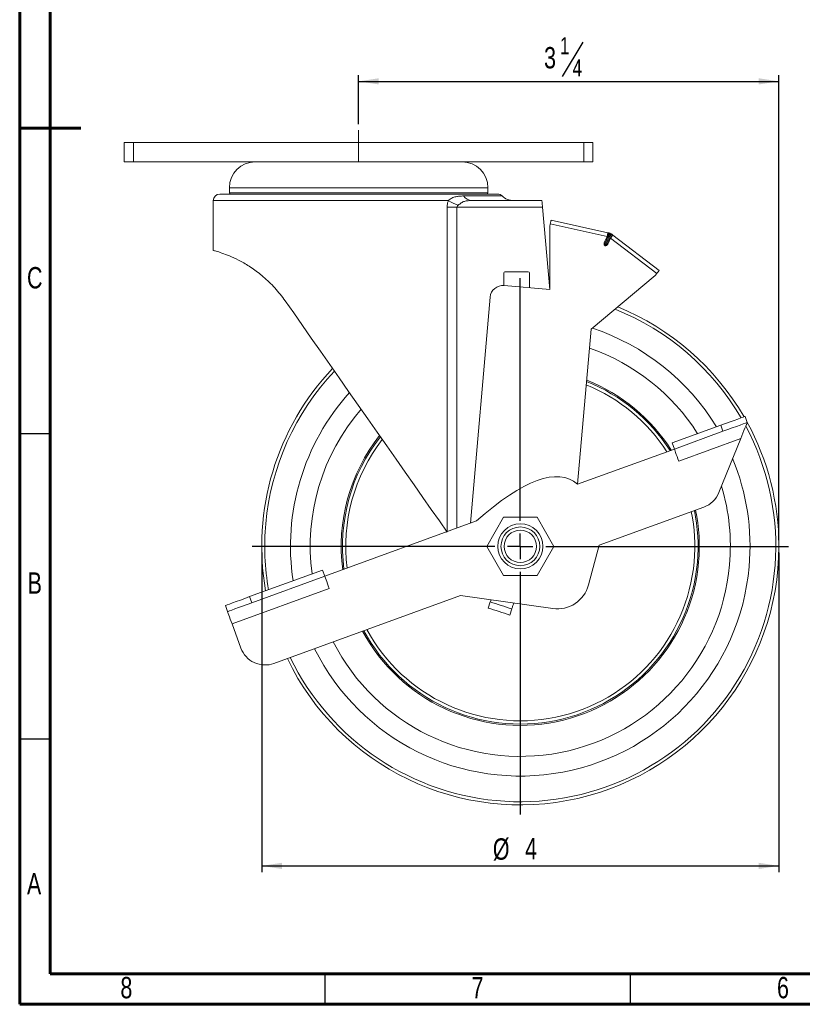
# Model space of a CAD drawing. Header units: inches. Extents: x 0.6 to 16.3, y 0.2 to 11.5.
# Tile 1 of 7: x 0.6 to 5.6, y 0.2 to 6.5. Entities that reach past the tile are written whole.
import ezdxf

# ---------------------------------------------------------------- set-up
doc = ezdxf.new("R2010")
doc.units = ezdxf.units.IN
doc.header["$MEASUREMENT"] = 0
doc.linetypes.add('CENTERX2', pattern=[0.8, 0.5, -0.1, 0.1, -0.1])
doc.layers.add('FORMAT', color=7, linetype='Continuous')
doc.styles.add('SLDTEXTSTYLE0', font='TXT', dxfattribs={"width": 0.75})
doc.dimstyles.new('SLDDIMSTYLE0', dxfattribs={"dimtxt": 0.137795, "dimasz": 0.13, "dimexe": 0, "dimexo": 0.0625, "dimgap": 0.034449, "dimtad": 1, "dimdec": 6, "dimlfac": 1.2, "dimrnd": 1e-09, "dimzin": 12, "dimdsep": 46, "dimlunit": 5, "dimtxsty": 'SLDTEXTSTYLE0', "dimsah": 1, "dimcen": 0.09, "dimadec": 0, "dimazin": 3, "dimtfac": 1, "dimtofl": 0, "dimtmove": 0, "dimatfit": 3, "dimfxl": 0, "dimfrac": 2, "dimtolj": 1, "dimtzin": 12, "dimarcsym": 0})
doc.dimstyles.new('SLDDIMSTYLE1', dxfattribs={"dimtxt": 0.137795, "dimasz": 0.13, "dimexe": 0, "dimexo": 0.0625, "dimgap": 0.034449, "dimtad": 1, "dimlfac": 1.2, "dimrnd": 1e-09, "dimzin": 12, "dimdsep": 46, "dimlunit": 5, "dimtxsty": 'SLDTEXTSTYLE0', "dimsah": 1, "dimcen": 0.09, "dimadec": 0, "dimazin": 3, "dimtfac": 1, "dimtofl": 0, "dimtmove": 0, "dimatfit": 3, "dimfxl": 0, "dimfrac": 2, "dimtolj": 1, "dimtzin": 12, "dimarcsym": 0})

# ---------------------------------------------------------------- blocks, each defined once
blk = doc.blocks.new('_D')
at = {"layer": 'FORMAT'}
for p, q in [((4.2199, 6.4002), (4.0876, 6.1797)), ((2.7754, 5.8718), (2.7754, 6.1868)), ((5.4837, 3.1889), (5.4837, 6.1868)), ((2.7754, 6.1474), (5.4837, 6.1474))]:
    blk.add_line(p, q, dxfattribs=at)
for points in [[(2.7754, 6.1474), (2.9054, 6.1274), (2.9054, 6.1674)], [(5.4837, 6.1474), (5.3537, 6.1674), (5.3537, 6.1274)]]:
    blk.add_solid(points, dxfattribs=at)
at = {"layer": 'FORMAT', "attachment_point": 1, "style": 'SLDTEXTSTYLE0'}
for s, insert, char_height in [('1', (4.0723, 6.4321), 0.1102), ('3', (3.9705, 6.3689), 0.1378), ('4', (4.1538, 6.2895), 0.1102)]:
    blk.add_mtext(s, dxfattribs=dict(at, insert=insert, char_height=char_height))
blk = doc.blocks.new('_D_1')
at = {"layer": 'FORMAT'}
for p, q in [((2.1504, 3.1102), (2.1504, 1.0498)), ((5.4837, 3.1102), (5.4837, 1.0498)), ((2.1504, 1.0892), (5.4837, 1.0892))]:
    blk.add_line(p, q, dxfattribs=at)
for points in [[(2.1504, 1.0892), (2.2804, 1.0692), (2.2804, 1.1092)], [(5.4837, 1.0892), (5.3537, 1.1092), (5.3537, 1.0692)]]:
    blk.add_solid(points, dxfattribs=at)
at = {"layer": 'FORMAT', "char_height": 0.1378, "attachment_point": 1, "style": 'SLDTEXTSTYLE0'}
for s, insert in [('%%c', (3.6402, 1.2668)), ('4', (3.848, 1.2689))]:
    blk.add_mtext(s, dxfattribs=dict(at, insert=insert))
blk = doc.blocks.new('SW_CENTERMARKSYMBOL_0')
at = {"layer": 'FORMAT', "color": 0}
for p, q in [((0, 0.164), (0, 1.7288)), ((0, 0), (0, 0.082)), ((-0.164, 0), (-1.7288, 0)), ((0, 0), (-0.082, 0)), ((0, 0), (0, -0.082)), ((0, 0), (0.082, 0)), ((0.164, 0), (1.7288, 0)), ((0, -0.164), (0, -1.7288))]:
    blk.add_line(p, q, dxfattribs=at)

msp = doc.modelspace()

# ---------------------------------------------------------------- linework, layer by layer
at = {"color": 7, "linetype": 'Continuous', "lineweight": 60}
for p, q in [((0.59055118, 0.19685039), (0.59055118, 11.49606299)), ((0.78740157, 0.39370079), (0.78740157, 11.2992126)), ((0.59055118, 5.84645669), (0.98425197, 5.84645669)), ((16.14173228, 0.39370079), (0.78740157, 0.39370079)), ((16.33858268, 0.19685039), (0.59055118, 0.19685039))]:
    msp.add_line(p, q, dxfattribs=at)
at = {"color": 7, "linetype": 'Continuous', "lineweight": 15}
for p, q in [((1.26497244, 5.75373158), (1.26497244, 5.62873159)), ((1.26497244, 5.75373158), (1.32330574, 5.75373158)), ((1.32330574, 5.75373158), (1.32330574, 5.62873159)), ((1.32330574, 5.75373158), (4.22747239, 5.75373158)), ((4.22747239, 5.75373158), (4.22747239, 5.62873159)), ((4.22747239, 5.75373158), (4.2858057, 5.75373158)), ((4.2858057, 5.75373158), (4.2858057, 5.62873159)), ((1.26497244, 5.62873159), (1.32330574, 5.62873159)), ((1.32330574, 5.62873159), (4.22747239, 5.62873159)), ((4.22747239, 5.62873159), (4.2858057, 5.62873159)), ((1.94205575, 5.46206493), (1.94205575, 5.42873153)), ((3.60872239, 5.42873153), (3.60872239, 5.46206493)), ((1.87955575, 5.42039827), (3.67122239, 5.42039827)), ((1.83788909, 5.37873161), (1.83788909, 5.08706484)), ((3.34580141, 5.33706494), (3.40918054, 5.33706494)), ((3.96028084, 5.33706494), (3.40918054, 5.33706494)), ((3.50495142, 5.37873161), (3.95663548, 5.37873161)), ((3.96028084, 5.33706494), (4.00674283, 4.80600245)), ((4.00674283, 5.21206496), (4.01034199, 5.22833829)), ((4.00674283, 5.21206496), (4.00674283, 4.80600245)), ((4.37638476, 5.14738167), (4.01034199, 5.22833829)), ((4.01574073, 5.25274847), (4.3817835, 5.17179173)), ((4.35878827, 5.10829484), (4.37695456, 5.1472526)), ((4.38224146, 5.14478729), (4.36407505, 5.10582953)), ((4.39790577, 5.16457692), (4.36413225, 5.09214923)), ((4.36488745, 5.09179711), (4.39866109, 5.1642248)), ((4.41455114, 5.15651193), (4.71185534, 4.92814479)), ((1.83788909, 5.08706484), (1.83788909, 5.05725898)), ((4.36314422, 5.08805874), (4.36238901, 5.08841098)), ((4.36413225, 5.09214923), (4.36488745, 5.09179711)), ((4.37540394, 5.10054678), (4.39357023, 5.13950466)), ((4.39885701, 5.13703934), (4.38069072, 5.09808146)), ((4.69662639, 4.90831862), (4.39932219, 5.13668576)), ((3.71028092, 4.91206493), (3.71028092, 4.83188564)), ((3.86861425, 4.92039819), (3.71861424, 4.92039819)), ((3.87694751, 4.81735823), (3.87694751, 4.91206493)), ((4.27410428, 4.54908208), (4.68647363, 4.89510117)), ((4.69662639, 4.90831862), (4.68647363, 4.89510117)), ((4.00674283, 4.80600245), (3.71326665, 4.83167835)), ((3.62298745, 4.75592516), (3.49548512, 3.29856715)), ((4.18670919, 3.55015209), (4.27410428, 4.54908208)), ((5.26573463, 3.98722617), (5.27998558, 3.94807225)), ((4.79588838, 3.81621604), (5.10911942, 3.93022287)), ((4.81013933, 3.77706211), (5.12337012, 3.89106895)), ((5.12337012, 3.89106895), (5.10911942, 3.93022287)), ((4.79588838, 3.81621604), (4.81013933, 3.77706211)), ((5.23797878, 3.84410145), (4.83864086, 3.6987545)), ((5.09774873, 3.49702001), (5.23797878, 3.84410145)), ((4.18670919, 3.55015209), (4.81013933, 3.77706211)), ((5.00022141, 3.4028391), (4.32602771, 3.15745271)), ((2.55693492, 2.95696292), (3.53578138, 3.31323389)), ((3.70880254, 3.33706499), (3.60054936, 3.14956483)), ((3.92530894, 3.33706499), (3.70880254, 3.33706499)), ((4.03356211, 3.14956483), (3.92530894, 3.33706499)), ((3.60054936, 3.14956483), (3.70880254, 2.9620649)), ((3.92530894, 2.9620649), (4.03356211, 3.14956483)), ((4.32602771, 3.15745271), (4.25714174, 2.90036662)), ((2.07283776, 2.82510671), (2.54268408, 2.99611684)), ((2.54268408, 2.99611684), (2.55693492, 2.95696292)), ((2.08708864, 2.78595278), (2.55693492, 2.95696292)), ((3.70880254, 2.9620649), (3.92530894, 2.9620649)), ((2.5854366, 2.87865507), (1.95897483, 2.65064188)), ((2.07283776, 2.82510671), (2.08708864, 2.78595278)), ((3.43108373, 2.83171959), (2.22959701, 2.39441426)), ((3.43108373, 2.83171959), (4.02691281, 2.74798147)), ((1.93047318, 2.72894924), (1.91622236, 2.76810341)), ((3.61114493, 2.75179964), (3.62402065, 2.7914273)), ((3.74984068, 2.70673488), (3.7627164, 2.74636228)), ((2.01597819, 2.49402618), (1.95897483, 2.65064188))]:
    msp.add_line(p, q, dxfattribs=at)
at = {"color": 8, "linetype": 'Continuous', "lineweight": 15}
for p, q in [((1.94205575, 5.46206493), (3.60872239, 5.46206493)), ((1.94205575, 5.42873153), (3.60872239, 5.42873153)), ((3.45165307, 5.40849348), (3.70038299, 5.40849348)), ((3.35286755, 5.37873161), (1.83788909, 5.37873161)), ((3.34580141, 3.24408673), (3.34580141, 5.33706494)), ((3.40918054, 5.33706494), (3.40918054, 3.26715493))]:
    msp.add_line(p, q, dxfattribs=at)
at = {"color": 7, "linetype": 'Continuous', "lineweight": 30}
for p, q in [((0.59055118, 3.87795276), (0.78740157, 3.87795276)), ((0.59055118, 1.90944882), (0.78740157, 1.90944882)), ((2.55905512, 0.19685039), (2.55905512, 0.39370079)), ((4.52755906, 0.19685039), (4.52755906, 0.39370079))]:
    msp.add_line(p, q, dxfattribs=at)
at = {"color": 7, "linetype": 'Continuous', "lineweight": 15, "flags": 128}
for points in [[(3.96028084, 5.33706494), (3.95956976, 5.34519361), (3.95888593, 5.35300999), (3.95825564, 5.36021369), (3.9577032, 5.36652774), (3.95724988, 5.37170941), (3.95691304, 5.37555986), (3.95670563, 5.37793094), (3.95663548, 5.37873161)], [(4.01034199, 5.22833829), (4.01139517, 5.2331005), (4.01240801, 5.23767963), (4.01334129, 5.24189979), (4.01415944, 5.24559892), (4.01483079, 5.24863452), (4.0153297, 5.25089035), (4.01563696, 5.25227939), (4.01574073, 5.25274847)], [(4.3817835, 5.17179173), (4.38167973, 5.17132277), (4.38137259, 5.16993361), (4.38087369, 5.1676779), (4.38020233, 5.16464218), (4.37938418, 5.16094317), (4.37845078, 5.15672301), (4.37743806, 5.15214376), (4.37638476, 5.14738167)], [(4.38224146, 5.14478729), (4.38213977, 5.14483471), (4.38183899, 5.14497502), (4.38135047, 5.14520284), (4.38069292, 5.14550937), (4.37989177, 5.145883), (4.3789778, 5.14630918), (4.37798598, 5.14677167), (4.37695456, 5.1472526)], [(4.39932219, 5.13668576), (4.40229313, 5.14055368), (4.40515004, 5.14427298), (4.40778292, 5.14770067), (4.4100907, 5.15070498), (4.41198463, 5.15317066), (4.41339188, 5.15500275), (4.41425855, 5.15613097), (4.41455114, 5.15651193)], [(4.35878827, 5.10829484), (4.35981969, 5.10781378), (4.36081139, 5.10735142), (4.36172548, 5.10692511), (4.36252663, 5.10655161), (4.36318406, 5.10624496), (4.36367258, 5.10601714), (4.36397348, 5.10587683), (4.36407505, 5.10582953)], [(4.36238901, 5.08841098), (4.36263064, 5.08892908), (4.36286995, 5.08944228), (4.36310462, 5.08994559), (4.36333244, 5.09043411), (4.36355109, 5.09090307), (4.36375862, 5.09134807), (4.36395295, 5.09176485), (4.36413225, 5.09214923)], [(4.36488745, 5.09179711), (4.36470828, 5.09141261), (4.36451394, 5.09099595), (4.36430641, 5.09055095), (4.36408764, 5.09008186), (4.36385994, 5.08959347), (4.36362528, 5.08909017), (4.36338597, 5.08857696), (4.36314422, 5.08805874)], [(4.38069072, 5.09808146), (4.3796593, 5.09856252), (4.3786676, 5.09902488), (4.37775351, 5.09945119), (4.37695236, 5.0998247), (4.37629493, 5.10013135), (4.37580629, 5.10035917), (4.37550551, 5.10049936), (4.37540394, 5.10054678)], [(4.39885701, 5.13703934), (4.39782559, 5.13752028), (4.39683389, 5.13798277), (4.3959198, 5.13840895), (4.39511877, 5.13878258), (4.39446122, 5.13908911), (4.3939727, 5.13931693), (4.3936718, 5.13945724), (4.39357023, 5.13950466)], [(4.71185534, 4.92814479), (4.71156275, 4.92776383), (4.71069608, 4.92663561), (4.70928883, 4.92480352), (4.70739489, 4.92233784), (4.70508712, 4.91933353), (4.70245424, 4.91590584), (4.69959733, 4.91218654), (4.69662639, 4.90831862)], [(3.34580141, 3.24143699), (3.29570585, 3.31298065), (3.24336345, 3.38773334), (3.18900024, 3.46537216), (3.13285099, 3.54556147), (3.07515819, 3.62795541), (3.01617088, 3.71219806), (2.95614385, 3.79792545), (2.89533628, 3.88476773), (2.83401076, 3.9723497), (2.77243211, 4.06029319), (2.71086622, 4.14821836), (2.64957895, 4.23574557), (2.58883495, 4.32249692), (2.52889654, 4.40809793), (2.47002251, 4.49217876), (2.41246711, 4.57437641), (2.35647889, 4.65433595), (2.3022996, 4.73171199)], [(5.10911942, 3.93022287), (5.1396734, 3.9413435), (5.16905333, 3.95203709), (5.19613013, 3.96189224), (5.21986321, 3.97053032), (5.23934032, 3.97761937), (5.25381322, 3.98288709), (5.26272531, 3.98613083), (5.26573463, 3.98722617)], [(5.27998558, 3.94807225), (5.27697626, 3.9469769), (5.26806392, 3.94373316), (5.25359102, 3.93846545), (5.23411391, 3.93137639), (5.21038107, 3.92273832), (5.18330427, 3.91288316), (5.15392435, 3.90218982), (5.12337012, 3.89106895)], [(5.27998558, 3.94807225), (5.27934734, 3.94649266), (5.27745219, 3.94180207), (5.2743578, 3.93414274), (5.2701578, 3.92374762), (5.26498029, 3.91093252), (5.25898218, 3.89608685), (5.25234583, 3.87966159), (5.24527316, 3.86215591), (5.23797878, 3.84410145)], [(4.83864086, 3.6987545), (4.83308054, 3.71403162), (4.82773387, 3.72872158), (4.82280629, 3.74225998), (4.81848726, 3.7541264), (4.81494273, 3.76386495), (4.81230887, 3.7711014), (4.81068688, 3.77555757), (4.81013933, 3.77706211)], [(2.55693492, 2.95696292), (2.55748258, 2.95545814), (2.55910448, 2.95100196), (2.56173832, 2.94376576), (2.56528288, 2.93402696), (2.56960192, 2.92216054), (2.57452948, 2.90862214), (2.5798762, 2.89393218), (2.5854366, 2.87865507)], [(1.91622236, 2.76810341), (1.91923168, 2.76919851), (1.92814396, 2.77244225), (1.9426168, 2.77770997), (1.96209391, 2.78479926), (1.98582693, 2.79343734), (2.01290367, 2.80329249), (2.04228359, 2.81398584), (2.07283776, 2.82510671)], [(2.08708864, 2.78595278), (2.05653448, 2.77483191), (2.02715449, 2.76413857), (2.00007775, 2.75428366), (1.97634479, 2.74564558), (1.95686762, 2.73855629), (1.94239485, 2.73328857), (1.93348251, 2.73004483), (1.93047318, 2.72894924)], [(3.61114493, 2.75179964), (3.62770188, 2.74641997), (3.64492462, 2.74082421), (3.66259586, 2.73508228), (3.68049277, 2.7292675), (3.69838969, 2.72345224), (3.71606099, 2.71771079), (3.73328367, 2.71211455), (3.74984068, 2.70673488)], [(3.62402065, 2.7914273), (3.6405776, 2.78604763), (3.65780034, 2.78045162), (3.67547158, 2.77470969), (3.69336849, 2.76889491), (3.71126541, 2.76307965), (3.72893664, 2.75733771), (3.74615939, 2.75174196), (3.7627164, 2.74636228)], [(1.95897483, 2.65064188), (1.95341446, 2.66591899), (1.94806773, 2.68060895), (1.94314015, 2.69414711), (1.93882111, 2.70601377), (1.93527658, 2.71575233), (1.93264273, 2.72298878), (1.93102086, 2.72744495), (1.93047318, 2.72894924)]]:
    msp.add_lwpolyline(points, dxfattribs=at)
at = {"color": 7, "linetype": 'Continuous', "lineweight": 15}
for radius in [0.14583333, 0.125, 0.10416667]:
    msp.add_circle((3.8174724, 3.1495649), radius, dxfattribs=at)
for centre, radius, start, end in [((2.1087224, 5.4620649), 0.16666667, 90, 180), ((3.44205574, 5.4620649), 0.16666667, 0, 90), ((1.87955574, 5.37873157), 0.04166667, 90, 180), ((1.95038907, 5.42873157), 0.00833333, 180, 270), ((3.50771445, 5.44628471), 0.06760958, 213.984090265, 267.657821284), ((3.60038907, 5.42873157), 0.00833333, 270, 0), ((3.6712224, 5.37873157), 0.04166667, 45.584691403, 90), ((3.77328447, 5.48289823), 0.10416667, 225.584691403, 270), ((3.52790237, 5.67204448), 0.34156936, 239.173306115, 251.059175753), ((4.3637878, 5.09042469), 0.05833333, 76.954968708, 77.528807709), ((4.3637878, 5.09042469), 0.08333333, 73.969807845, 77.528807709), ((4.38518895, 5.16491121), 0.00583333, 335, 73.969807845), ((4.35591958, 5.18415883), 0.04632808, 334.996155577, 337.109656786), ((4.36553101, 5.09416302), 0.0775, 64.691956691, 65.308043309), ((4.3637878, 5.09042469), 0.08333333, 64.691956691, 65.308043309), ((4.44093692, 5.14450909), 0.04664712, 152.898698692, 154.997583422), ((4.40709139, 5.15469793), 0.00583333, 56.030192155, 155), ((4.3637878, 5.09042469), 0.08333333, 52.471192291, 56.030192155), ((4.3637878, 5.09042469), 0.05833333, 52.471192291, 53.045031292), ((3.71861423, 4.9120649), 0.00833333, 90, 180), ((3.86861423, 4.9120649), 0.00833333, 0, 90), ((3.70600365, 4.74866211), 0.08333333, 85, 175), ((3.81705574, 3.1495649), 1.66666667, 30.078658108, 67.838723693), ((3.81705574, 3.1495649), 1.35416667, 32.438092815, 70.749967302), ((3.81705574, 3.1495649), 1.66666667, 136.536959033, 189.921341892), ((3.81705574, 3.1495649), 1.125, 32.839588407, 67.764714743), ((3.81705574, 3.1495649), 1.14583333, 32.602264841, 68.087610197), ((3.81705574, 3.1495649), 1.35416667, 139.250032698, 187.561907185), ((3.81705574, 3.1495649), 1.66666667, 0, 28.626926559), ((3.81705574, 3.1495649), 1.14583333, 141.912389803, 187.397735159), ((3.81705574, 3.1495649), 1.125, 142.235285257, 187.160411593), ((4.94321801, 3.55945445), 0.16666667, 290, 338), ((3.81705574, 3.1495649), 1.35416667, 354.917443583, 16.669810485), ((3.81705574, 3.1495649), 1.125, 354.917443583, 11.480375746), ((3.81705574, 3.1495649), 1.14583333, 354.917443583, 11.636398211), ((3.81705574, 3.1495649), 1.66666667, 205.739170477, 0), ((3.81705574, 3.1495649), 1.14583333, 208.363601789, 354.917443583), ((3.81705574, 3.1495649), 1.125, 208.519624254, 354.917443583), ((3.81705574, 3.1495649), 1.35416667, 207.069714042, 354.917443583), ((4.05590718, 2.95428716), 0.20833333, 262, 345), ((2.17259365, 2.55102965), 0.16666667, 200, 290)]:
    msp.add_arc(centre, radius, start, end, dxfattribs=at)
at = {"color": 8, "linetype": 'Continuous', "lineweight": 15}
for radius, start, end in [(1.64679067, 30.201596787, 68.204544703), (1.48107324, 31.35744804, 71.70205991), (1.64679067, 136.678153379, 174.917443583), (1.15416667, 32.509794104, 68.21335407), (1.48107324, 138.006525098, 188.64255196), (1.64679067, 205.808676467, 28.057103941), (1.15416667, 141.78664593, 187.490205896), (1.48107324, 354.917443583, 22.450157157), (1.15416667, 354.917443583, 11.697213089), (1.64679067, 174.917443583, 189.798403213), (1.15416667, 208.302786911, 354.917443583), (1.48107324, 206.46123783, 354.917443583)]:
    msp.add_arc((3.81705574, 3.1495649), radius, start, end, dxfattribs=at)
at = {"color": 7, "linetype": 'Continuous', "lineweight": 15}
for centre, major_axis, ratio, start_param, end_param in [((4.36936187, 5.10336424), (0.00697285, 0.01495332), 0.7071067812, 1.5707963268, 3.1415926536), ((4.36936187, 5.10336424), (0.00522963, 0.01121499), 0.4714045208, 1.5707963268, 3.1415926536), ((4.37011712, 5.10301206), (-0.00697285, -0.01495332), 0.7071067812, 0, 1.5707963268), ((4.37011712, 5.10301206), (0.00522963, 0.01121499), 0.4714045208, 3.1415926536, 4.7123889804)]:
    msp.add_ellipse(centre, major_axis=major_axis, ratio=ratio, start_param=start_param, end_param=end_param, dxfattribs=at)
for points, knots in [([(3.35286758, 5.37873157), (3.35703968, 5.38220524), (3.36104286, 5.38529822), (3.36901283, 5.39073723), (3.37298895, 5.39309162), (3.38488083, 5.39910989), (3.39287723, 5.40180888), (3.40922443, 5.40564271), (3.41755977, 5.40678612), (3.4344855, 5.40821487), (3.44305163, 5.40849347), (3.45165307, 5.40849347)], [0, 0, 0, 0, 0.125, 0.125, 0.25, 0.25, 0.5, 0.5, 0.75, 0.75, 1, 1, 1, 1]), ([(3.34580142, 5.3370649), (3.34580142, 5.34428864), (3.34642888, 5.35136744), (3.34881888, 5.36526133), (3.35059806, 5.37211801), (3.35286758, 5.37873157)], [0, 0, 0, 0, 0.5, 0.5, 1, 1, 1, 1]), ([(3.41703185, 5.34896966), (3.41507051, 5.34749995), (3.41322632, 5.34586212), (3.41025311, 5.3419131), (3.40918057, 5.33958063), (3.40918057, 5.3370649)], [0, 0, 0, 0, 0.5, 0.5, 1, 1, 1, 1]), ([(3.50495141, 5.37873157), (3.4966371, 5.37873157), (3.48840951, 5.37851955), (3.47229075, 5.37719463), (3.4644545, 5.37609335), (3.45345066, 5.3728762), (3.44988152, 5.37151701), (3.44308907, 5.36818594), (3.43984608, 5.36620934), (3.43341677, 5.36174008), (3.43023043, 5.3592568), (3.42376678, 5.35416428), (3.42047095, 5.3515467), (3.41703185, 5.34896966)], [0, 0, 0, 0, 0.25, 0.25, 0.5, 0.5, 0.625, 0.625, 0.75, 0.75, 0.875, 0.875, 1, 1, 1, 1]), ([(4.38679979, 5.17051772), (4.38679979, 5.17051772), (4.38653551, 5.16990914), (4.38552355, 5.16756879), (4.38477547, 5.16583585), (4.38201844, 5.15940061), (4.37946921, 5.15339438), (4.37695461, 5.14725262)], [0, 0, 0, 0, 0.25, 0.25, 0.5, 0.5, 1, 1, 1, 1]), ([(4.38224141, 5.14478734), (4.38439835, 5.14941292), (4.38652231, 5.15396778), (4.38956897, 5.16050136), (4.39047574, 5.16244594), (4.39047574, 5.16244594)], [0, 0, 0, 0, 0.5, 0.5, 1, 1, 1, 1]), ([(4.39859943, 5.1661386), (4.39678461, 5.16697301), (4.3950061, 5.16770649), (4.39198473, 5.16885933), (4.39074274, 5.16928496), (4.38878128, 5.16992838), (4.38804125, 5.17015222), (4.38705583, 5.17044536), (4.38679979, 5.17051772), (4.38679979, 5.17051772)], [0, 0, 0, 0, 0.25, 0.25, 0.5, 0.5, 0.75, 0.75, 1, 1, 1, 1]), ([(4.39047574, 5.16244594), (4.39084168, 5.16323069), (4.39155224, 5.16393211), (4.39319665, 5.16472851), (4.39384559, 5.16495517), (4.39508807, 5.16510596), (4.39555663, 5.16512463), (4.39662613, 5.16501114), (4.39726962, 5.16486533), (4.39790582, 5.16457695)], [0, 0, 0, 0, 0.5, 0.5, 0.75, 0.75, 0.875, 0.875, 1, 1, 1, 1]), ([(4.40180459, 5.15716321), (4.40180459, 5.15716321), (4.40089944, 5.15522211), (4.39784701, 5.14867615), (4.39572663, 5.14412897), (4.39357025, 5.13950462)], [0, 0, 0, 0, 0.5, 0.5, 1, 1, 1, 1]), ([(4.39866108, 5.16422477), (4.39928892, 5.16392374), (4.39981422, 5.16352551), (4.40059248, 5.16277547), (4.40087747, 5.16240644), (4.40156123, 5.16135666), (4.40180396, 5.16071528), (4.40225092, 5.15894459), (4.40217033, 5.15794754), (4.40180459, 5.15716321)], [0, 0, 0, 0, 0.125, 0.125, 0.25, 0.25, 0.5, 0.5, 1, 1, 1, 1]), ([(4.39885705, 5.13703934), (4.40194682, 5.14291587), (4.40490605, 5.14872317), (4.40807028, 5.15498505), (4.40891334, 5.15666493), (4.41005912, 5.15895137), (4.41035079, 5.15953571), (4.41035079, 5.15953571)], [0, 0, 0, 0, 0.5, 0.5, 0.75, 0.75, 1, 1, 1, 1]), ([(4.41035079, 5.15953571), (4.41035079, 5.15953571), (4.40950649, 5.16012808), (4.40685861, 5.16177194), (4.40573701, 5.16244779), (4.40290989, 5.16402173), (4.40121709, 5.16490611), (4.39941153, 5.16575991)], [0, 0, 0, 0, 0.5, 0.5, 0.75, 0.75, 1, 1, 1, 1]), ([(4.41032255, 5.15955474), (4.41032367, 5.15955397), (4.41032619, 5.15955224), (4.41032346, 5.15955416), (4.41032194, 5.15955523)], [0, 0, 0, 0, 0.4426341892, 1, 1, 1, 1]), ([(2.3022996, 4.73171199), (2.28042274, 4.76051429), (2.23600645, 4.81899122), (2.16153302, 4.88914742), (2.08668932, 4.94582816), (2.01660041, 4.98773319), (1.95451963, 5.01766716), (1.90180043, 5.03836677), (1.86264367, 5.05109835), (1.83992551, 5.05744258), (1.84036859, 5.05731194), (1.84054825, 5.05725898)], [0, 0, 0, 0, 0.1083998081, 0.2200827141, 0.3284896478, 0.4400175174, 0.5496745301, 0.6618266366, 0.7860719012, 0.9132599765, 1, 1, 1, 1]), ([(3.62402063, 2.79142721), (3.62402063, 2.79142721), (3.62411107, 2.79170556), (3.62446559, 2.79279666), (3.62473438, 2.79362393), (3.62578365, 2.79685323), (3.62681168, 2.8000172), (3.62811509, 2.80402867)], [0, 0, 0, 0, 0.25, 0.25, 0.5, 0.5, 1, 1, 1, 1]), ([(3.774757, 2.7834195), (3.77313036, 2.7784132), (3.77155735, 2.77357198), (3.7686269, 2.76455297), (3.76730291, 2.76047816), (3.76399205, 2.75028838), (3.76271637, 2.74636223), (3.76271637, 2.74636223)], [0, 0, 0, 0, 0.25, 0.25, 0.5, 0.5, 1, 1, 1, 1])]:
    msp.add_open_spline(points, degree=3, knots=knots, dxfattribs=at)
msp.add_open_spline([(3.5357814, 3.31323386), (3.83839151, 3.58203651), (4.05536744, 3.66100929), (4.1867092, 3.5501522)], degree=3, dxfattribs=at)
at = {"layer": 'FORMAT', "linetype": 'CENTERX2', "lineweight": 0, "ltscale": 1.25}
msp.add_line((2.77538907, 5.83247172), (2.77538907, 5.62873157), dxfattribs=at)

# ---------------------------------------------------------------- block references
at = {"layer": 'FORMAT'}
msp.add_blockref('SW_CENTERMARKSYMBOL_0', (3.81705574, 3.1495649), dxfattribs=at)

# ---------------------------------------------------------------- texts
at = {"color": 7, "linetype": 'Continuous', "lineweight": 0, "char_height": 0.13779528, "attachment_point": 2, "style": 'SLDTEXTSTYLE0'}
for s, insert in [('C', (0.68754101, 4.95020384)), ('B', (0.68792377, 2.9816999)), ('A', (0.68347414, 1.04272352)), ('8', (1.27814004, 0.37343219)), ('7', (3.54191956, 0.37343219)), ('6', (5.5104235, 0.37343219))]:
    msp.add_mtext(s, dxfattribs=dict(at, insert=insert))

# ---------------------------------------------------------------- dimensions: what is measured, and where the dimension line sits
at = {"layer": 'FORMAT'}
dim = msp.add_linear_dim(base=(5.4837224, 6.14743235), p1=(2.77538907, 5.83247172), p2=(5.4837224, 3.1495649), dimstyle='SLDDIMSTYLE0', dxfattribs=at)
dim.commit()
dim.dimension.update_dxf_attribs({"geometry": '_D', "text_midpoint": (4.10284838, 6.14743235), "dimtype": 160})
dim = msp.add_linear_dim(base=(5.4837224, 1.08919744), p1=(2.15038907, 3.1495649), p2=(5.4837224, 3.1495649), text='%%c<>', dimstyle='SLDDIMSTYLE1', dxfattribs=at)
dim.commit()
dim.dimension.update_dxf_attribs({"geometry": '_D_1', "text_midpoint": (3.79499275, 1.08919744), "dimtype": 160})

doc.saveas('drawing.dxf')
